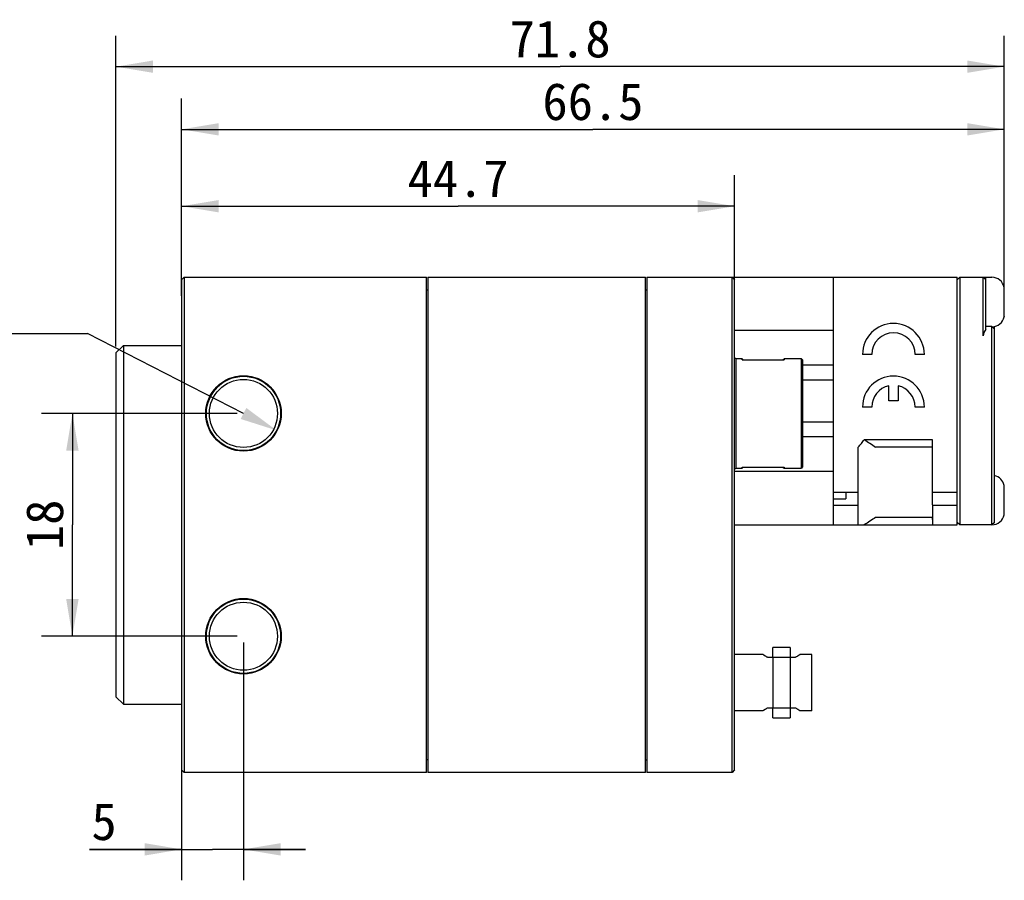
# Model space of a CAD drawing. Header units: millimetres. Extents: x 88 to 331, y 156 to 226.
# Tile 2 of 4: x 179 to 258, y 156 to 226. Entities that reach past the tile are written whole.
import ezdxf
from ezdxf.enums import TextEntityAlignment as Align

# ---------------------------------------------------------------- set-up
doc = ezdxf.new("R2010")
doc.units = ezdxf.units.MM
doc.header["$LTSCALE"] = 23.1
doc.layers.get('0').update_dxf_attribs({"linetype": 'CONTINUOUS'})
for name, color, linetype in [('00_COMPONENTS', 7, 'CONTINUOUS'), ('03_ALL_AXES', 7, 'CONTINUOUS'), ('20_ALL_FEATURES', 7, 'CONTINUOUS'), ('51__DRAFT_DIMS', 7, 'CONTINUOUS')]:
    doc.layers.add(name, color=color, linetype=linetype)
doc.styles.get("Standard").update_dxf_attribs({"font": 'simfang.ttf'})
doc.dimstyles.new('DIMSTYLE_1', dxfattribs={"dimtxt": 3, "dimasz": 3, "dimexe": 2.5, "dimexo": 0.5, "dimgap": 0.75, "dimtad": 1, "dimdsep": 46, "dimtxsty": 'STANDARD', "dimblk": '_FILLED', "dimblk1": '_FILLED', "dimblk2": '_FILLED', "dimcen": 0.09, "dimclrt": 3, "dimazin": 2, "dimtp": 0.3, "dimtm": 0.3, "dimtfac": 1, "dimtofl": 0, "dimtmove": 0, "dimatfit": 3, "dimldrblk": '_FILLED', "dimfxl": 1, "dimtolj": 1, "dimarcsym": 0})
doc.dimstyles.new('DIMSTYLE_2', dxfattribs={"dimtxt": 3, "dimasz": 3, "dimexe": 2.5, "dimexo": 0.5, "dimgap": 0.75, "dimtad": 1, "dimdec": 1, "dimdsep": 46, "dimtxsty": 'STANDARD', "dimblk": '_FILLED', "dimblk1": '_FILLED', "dimblk2": '_FILLED', "dimcen": 0.09, "dimclrt": 3, "dimazin": 2, "dimtp": 0.3, "dimtm": 0.3, "dimtfac": 1, "dimtdec": 1, "dimtofl": 0, "dimtmove": 0, "dimatfit": 3, "dimldrblk": '_FILLED', "dimfxl": 1, "dimtolj": 1, "dimarcsym": 0})
doc.dimstyles.new('DIMSTYLE_4', dxfattribs={"dimtxt": 3, "dimasz": 3, "dimexe": 2.5, "dimexo": 0.5, "dimgap": 0.75, "dimtad": 1, "dimdsep": 46, "dimtxsty": 'STANDARD', "dimblk": '_FILLED', "dimblk1": '_FILLED', "dimblk2": '_FILLED', "dimcen": 0.09, "dimclrt": 3, "dimazin": 2, "dimtp": 0.2, "dimtm": 0.2, "dimtfac": 1, "dimtofl": 0, "dimtmove": 0, "dimatfit": 3, "dimldrblk": '_FILLED', "dimfxl": 1, "dimtolj": 1, "dimarcsym": 0})
doc.dimstyles.new('DIMSTYLE_5', dxfattribs={"dimtxt": 3, "dimasz": 3, "dimexe": 2.5, "dimexo": 0.5, "dimgap": 0.75, "dimtad": 1, "dimdsep": 46, "dimtxsty": 'STANDARD', "dimblk": '_FILLED', "dimblk1": '_FILLED', "dimblk2": '_FILLED', "dimcen": 0.09, "dimclrt": 3, "dimazin": 2, "dimtp": 0.1, "dimtm": 0.1, "dimtfac": 1, "dimtofl": 0, "dimtmove": 0, "dimatfit": 3, "dimldrblk": '_FILLED', "dimfxl": 1, "dimtolj": 1, "dimarcsym": 0})

# ---------------------------------------------------------------- blocks, each defined once
blk = doc.blocks.new('_FILLED')
at = {"color": 0, "linetype": 'ByBlock'}
blk.add_solid([(0, 0), (-1, 0.167), (-1, -0.167)], dxfattribs=at)
blk = doc.blocks.new('*D3')
at = {"layer": '51__DRAFT_DIMS', "color": 4}
for p, q in [((186.421, 199.45), (186.421, 224.571)), ((258.231, 204.518), (258.231, 224.571)), ((186.421, 222.071), (222.326, 222.071)), ((258.231, 222.071), (222.326, 222.071))]:
    blk.add_line(p, q, dxfattribs=at)
at = {"layer": '51__DRAFT_DIMS', "color": 4, "xscale": 3, "yscale": 3, "zscale": 3, "rotation": 180}
blk.add_blockref('_FILLED', (186.421, 222.071), dxfattribs=at)
at = {"layer": '51__DRAFT_DIMS', "color": 4, "xscale": 3, "yscale": 3, "zscale": 3}
blk.add_blockref('_FILLED', (258.231, 222.071), dxfattribs=at)
at = {"layer": '51__DRAFT_DIMS', "color": 3}
blk.add_text('71.8', height=3, dxfattribs=at).set_placement((222.326, 222.821), align=Align.CENTER)
blk = doc.blocks.new('*D4')
at = {"layer": '51__DRAFT_DIMS', "color": 4}
for p, q in [((191.731, 204.6), (191.731, 219.507)), ((258.231, 204.1), (258.231, 219.507)), ((191.731, 217.007), (224.981, 217.007)), ((258.231, 217.007), (224.981, 217.007))]:
    blk.add_line(p, q, dxfattribs=at)
at = {"layer": '51__DRAFT_DIMS', "color": 4, "xscale": 3, "yscale": 3, "zscale": 3, "rotation": 180}
blk.add_blockref('_FILLED', (191.731, 217.007), dxfattribs=at)
at = {"layer": '51__DRAFT_DIMS', "color": 4, "xscale": 3, "yscale": 3, "zscale": 3}
blk.add_blockref('_FILLED', (258.231, 217.007), dxfattribs=at)
at = {"layer": '51__DRAFT_DIMS', "color": 3}
blk.add_text('66.5', height=3, dxfattribs=at).set_placement((224.981, 217.757), align=Align.CENTER)
blk = doc.blocks.new('*D5')
at = {"layer": '51__DRAFT_DIMS', "color": 4}
for p, q in [((191.731, 203.55), (191.731, 213.294)), ((236.431, 203.55), (236.431, 213.294)), ((191.731, 210.794), (214.081, 210.794)), ((236.431, 210.794), (214.081, 210.794))]:
    blk.add_line(p, q, dxfattribs=at)
at = {"layer": '51__DRAFT_DIMS', "color": 4, "xscale": 3, "yscale": 3, "zscale": 3, "rotation": 180}
blk.add_blockref('_FILLED', (191.731, 210.794), dxfattribs=at)
at = {"layer": '51__DRAFT_DIMS', "color": 4, "xscale": 3, "yscale": 3, "zscale": 3}
blk.add_blockref('_FILLED', (236.431, 210.794), dxfattribs=at)
at = {"layer": '51__DRAFT_DIMS', "color": 3}
blk.add_text('44.7', height=3, dxfattribs=at).set_placement((214.081, 211.544), align=Align.CENTER)
blk = doc.blocks.new('*D7')
at = {"layer": '51__DRAFT_DIMS', "color": 4}
for p, q in [((196.231, 194.05), (180.402, 194.05)), ((182.902, 194.05), (182.902, 185.05)), ((182.902, 176.05), (182.902, 185.05)), ((196.231, 176.05), (180.402, 176.05))]:
    blk.add_line(p, q, dxfattribs=at)
at = {"layer": '51__DRAFT_DIMS', "color": 4, "xscale": 3, "yscale": 3, "zscale": 3}
for p, rotation in [((182.902, 194.05), 90), ((182.902, 176.05), 270)]:
    blk.add_blockref('_FILLED', p, dxfattribs=dict(at, rotation=rotation))
at = {"layer": '51__DRAFT_DIMS', "color": 3}
blk.add_text('18', height=3, rotation=90, dxfattribs=at).set_placement((182.152, 185.05), align=Align.CENTER)
blk = doc.blocks.new('*D8')
at = {"layer": '51__DRAFT_DIMS', "color": 4}
for p, q in [((196.731, 175.55), (196.731, 156.327)), ((191.731, 166.55), (191.731, 156.327)), ((191.731, 158.827), (184.278, 158.827)), ((184.278, 158.827), (194.231, 158.827)), ((201.731, 158.827), (194.231, 158.827)), ((196.731, 158.827), (201.731, 158.827))]:
    blk.add_line(p, q, dxfattribs=at)
at = {"layer": '51__DRAFT_DIMS', "color": 4, "xscale": 3, "yscale": 3, "zscale": 3}
blk.add_blockref('_FILLED', (191.731, 158.827), dxfattribs=at)
at = {"layer": '51__DRAFT_DIMS', "color": 4, "xscale": 3, "yscale": 3, "zscale": 3, "rotation": 180}
blk.add_blockref('_FILLED', (196.731, 158.827), dxfattribs=at)
at = {"layer": '51__DRAFT_DIMS', "color": 3}
blk.add_text('5', height=3, dxfattribs=at).set_placement((186.481, 159.577), align=Align.RIGHT)

msp = doc.modelspace()

# ---------------------------------------------------------------- linework, layer by layer
at = {"layer": '00_COMPONENTS', "color": 7}
for p, q in [((236.431, 198.575), (236.531, 198.475)), ((237.031, 198.475), (236.531, 198.475)), ((236.531, 198.475), (236.531, 189.625)), ((237.031, 198.383), (237.031, 198.475)), ((237.123, 198.383), (237.031, 198.475)), ((237.031, 198.383), (240.431, 198.383)), ((240.34, 198.383), (240.431, 198.475)), ((241.831, 198.475), (240.431, 198.475)), ((240.431, 198.475), (240.431, 198.383)), ((241.831, 189.625), (241.831, 198.475)), ((241.831, 198.475), (241.931, 198.375)), ((241.931, 198.375), (241.931, 189.725)), ((236.531, 189.625), (236.431, 189.525)), ((236.531, 189.625), (237.031, 189.625)), ((237.031, 189.716), (240.431, 189.716)), ((237.123, 189.716), (237.031, 189.625)), ((237.031, 189.625), (237.031, 189.716)), ((240.34, 189.716), (240.431, 189.625)), ((240.431, 189.716), (240.431, 189.625)), ((240.431, 189.625), (241.831, 189.625)), ((241.931, 189.725), (241.831, 189.625))]:
    msp.add_line(p, q, dxfattribs=at)
at = {"layer": '03_ALL_AXES', "color": 7}
for p, q in [((229.231, 204.05), (229.331, 204.05)), ((229.231, 166.05), (229.331, 166.05))]:
    msp.add_line(p, q, dxfattribs=at)
at = {"layer": '20_ALL_FEATURES', "color": 7}
for p, q in [((191.731, 204.85), (191.931, 205.05)), ((191.731, 204.85), (191.731, 165.25)), ((191.931, 205.05), (191.931, 165.05)), ((191.931, 205.05), (211.531, 205.05)), ((211.531, 165.05), (211.531, 205.05)), ((211.631, 205.05), (211.631, 165.05)), ((211.631, 205.05), (229.231, 205.05)), ((229.231, 165.05), (229.231, 205.05)), ((229.331, 205.05), (229.331, 165.05)), ((229.331, 205.05), (254.431, 205.05)), ((236.231, 165.05), (236.231, 205.05)), ((236.231, 205.05), (236.431, 204.85)), ((236.431, 165.25), (236.431, 204.85)), ((244.431, 185.05), (244.431, 205.05)), ((254.431, 204.85), (254.631, 205.05)), ((254.431, 185.05), (254.431, 205.05)), ((254.631, 205.05), (257.231, 205.05)), ((254.631, 205.05), (254.631, 185.05)), ((256.531, 200.323), (256.531, 205.05)), ((256.531, 205.05), (256.731, 204.85)), ((256.731, 200.832), (256.731, 205.05)), ((211.531, 204.05), (211.631, 204.05)), ((258.214, 204.233), (258.21, 204.229)), ((258.231, 203.3), (258.231, 204.018)), ((258.231, 203.3), (258.21, 203.3)), ((258.21, 202.8), (258.231, 202.8)), ((258.231, 202.082), (258.231, 202.8)), ((258.21, 201.871), (258.214, 201.867)), ((244.431, 200.75), (236.431, 200.75)), ((257.231, 201.073), (256.731, 201.073)), ((257.231, 185.05), (257.231, 201.073)), ((257.431, 200.873), (257.231, 201.073)), ((257.431, 185.25), (257.431, 201.07)), ((187.021, 199.55), (186.421, 198.95)), ((187.021, 199.55), (187.021, 170.55)), ((187.021, 199.55), (191.731, 199.55)), ((186.421, 198.95), (186.421, 171.15)), ((247.521, 198.82), (246.771, 198.82)), ((251.771, 198.82), (251.021, 198.82)), ((244.431, 197.95), (241.931, 197.95)), ((244.431, 196.75), (241.931, 196.75)), ((248.896, 195.069), (248.896, 196.279)), ((249.646, 196.279), (249.646, 195.069)), ((249.646, 195.069), (248.896, 195.069)), ((247.521, 194.57), (246.771, 194.57)), ((251.771, 194.57), (251.021, 194.57)), ((244.431, 193.35), (241.931, 193.35)), ((244.431, 192.15), (241.931, 192.15)), ((252.431, 191.93), (246.912, 191.93)), ((252.431, 186.657), (252.431, 191.93)), ((246.431, 186.657), (246.431, 191.329)), ((252.423, 191.33), (247.818, 191.33)), ((244.431, 189.35), (236.431, 189.35)), ((258.214, 188.233), (258.21, 188.229)), ((258.231, 187.3), (258.231, 188.018)), ((246.431, 187.65), (244.431, 187.65)), ((244.431, 187.325), (244.458, 187.325)), ((244.431, 187.317), (244.458, 187.325)), ((244.431, 187.148), (245.431, 187.148)), ((245.431, 187.65), (245.431, 187.148)), ((254.431, 187.65), (252.431, 187.65)), ((258.231, 187.3), (258.21, 187.3)), ((244.431, 186.65), (246.431, 186.65)), ((246.431, 185.05), (246.431, 186.65)), ((252.431, 186.65), (254.431, 186.65)), ((252.431, 186.65), (252.431, 185.05)), ((258.21, 186.8), (258.231, 186.8)), ((258.231, 186.082), (258.231, 186.8)), ((252.423, 185.65), (247.818, 185.65)), ((258.21, 185.871), (258.214, 185.867)), ((236.431, 185.05), (254.431, 185.05)), ((254.631, 185.05), (254.431, 185.25)), ((257.231, 185.05), (254.631, 185.05)), ((257.431, 185.25), (257.231, 185.05)), ((240.931, 175.15), (239.531, 175.15)), ((239.531, 174.35), (239.531, 175.15)), ((240.931, 175.15), (240.931, 174.35)), ((238.731, 174.575), (236.431, 174.575)), ((239.101, 174.35), (241.361, 174.35)), ((239.552, 170.25), (239.552, 174.35)), ((240.911, 174.35), (240.911, 170.25)), ((241.73, 174.574), (241.731, 174.575)), ((241.73, 174.574), (241.731, 174.575)), ((242.681, 174.575), (241.731, 174.575)), ((242.681, 170.025), (242.681, 174.575)), ((187.021, 170.55), (186.421, 171.15)), ((187.021, 170.55), (191.731, 170.55)), ((238.731, 170.025), (236.431, 170.025)), ((239.101, 170.25), (241.361, 170.25)), ((239.531, 169.45), (239.531, 170.25)), ((240.931, 170.25), (240.931, 169.45)), ((242.681, 170.025), (241.731, 170.025)), ((239.531, 169.45), (240.931, 169.45)), ((211.631, 166.05), (211.531, 166.05)), ((191.931, 165.05), (191.731, 165.25)), ((211.531, 165.05), (191.931, 165.05)), ((229.231, 165.05), (211.631, 165.05)), ((236.231, 165.05), (229.331, 165.05)), ((236.431, 165.25), (236.231, 165.05))]:
    msp.add_line(p, q, dxfattribs=at)
for centre, radius in [((196.731, 194.05), 3.05), ((196.731, 194.05), 3), ((196.731, 194.05), 2.75), ((196.731, 176.05), 3.05), ((196.731, 176.05), 3), ((196.731, 176.05), 2.75)]:
    msp.add_circle(centre, radius, dxfattribs=at)
for centre, radius, start, end in [((257.231, 204.05), 1, 10.55105, 89.99907), ((257.18, 204.018), 1.052, 359.98563, 11.53408), ((251.008, 203.05), 7.207, 358.01204, 1.98796), ((257.231, 202.05), 1, 271.27325, 349.44895), ((257.18, 202.081), 1.052, 348.46592, 0.01437), ((249.271, 198.82), 2.5, 0, 180), ((249.271, 198.82), 1.75, 0, 180), ((249.271, 194.57), 2.5, 0, 180), ((249.271, 194.57), 1.75, 102.37363, 180), ((249.271, 194.57), 1.75, 0, 77.62637), ((250.887, 191.49), 1.544, 354.05845, 359.92187), ((257.231, 188.05), 1, 10.55105, 78.4628), ((257.18, 188.018), 1.052, 359.98563, 11.53408), ((251.008, 187.05), 7.207, 358.01204, 1.98796), ((257.231, 186.05), 1, 270.00093, 349.44895), ((257.18, 186.081), 1.052, 348.46592, 0.01437)]:
    msp.add_arc(centre, radius, start, end, dxfattribs=at)
msp.add_ellipse((257.281, 200.323), major_axis=(0.75, 0), ratio=1, start_param=2.394008, end_param=3.141593, dxfattribs=at)
for points, knots in [([(246.431, 191.329), (246.515, 191.427), (246.679, 191.623), (246.836, 191.827), (246.912, 191.93)], [0, 0, 0, 0, 0.500002, 1, 1, 1, 1]), ([(246.912, 191.93), (247.067, 191.834), (247.373, 191.64), (247.672, 191.435), (247.818, 191.33)], [0, 0, 0, 0, 0.503159, 1, 1, 1, 1]), ([(247.818, 185.65), (247.672, 185.545), (247.373, 185.34), (247.067, 185.145), (246.912, 185.05)], [0, 0, 0, 0, 0.496841, 1, 1, 1, 1]), ([(252.431, 185.492), (252.431, 185.532), (252.429, 185.584), (252.424, 185.637), (252.423, 185.65)], [0, 0, 0, 0, 0.749666, 1, 1, 1, 1]), ([(238.731, 174.575), (238.731, 174.575), (238.731, 174.575), (238.732, 174.574), (238.732, 174.574), (238.733, 174.573), (238.735, 174.572), (238.738, 174.57), (238.741, 174.568), (238.746, 174.565), (238.751, 174.562), (238.759, 174.556), (238.772, 174.548), (238.789, 174.537), (238.808, 174.525), (238.831, 174.51), (238.857, 174.494), (238.895, 174.47), (238.95, 174.437), (239.022, 174.394), (239.074, 174.365), (239.101, 174.35)], [0, 0, 0, 0, 0.000276, 0.0011, 0.002474, 0.004396, 0.009886, 0.017566, 0.027423, 0.039433, 0.053575, 0.069824, 0.108551, 0.155381, 0.210028, 0.2722, 0.341563, 0.417769, 0.589354, 0.784331, 1, 1, 1, 1]), ([(241.731, 174.575), (241.731, 174.575), (241.731, 174.574), (241.729, 174.574), (241.727, 174.572), (241.723, 174.569), (241.716, 174.565), (241.705, 174.558), (241.691, 174.548), (241.674, 174.537), (241.654, 174.525), (241.622, 174.504), (241.576, 174.475), (241.513, 174.437), (241.44, 174.394), (241.389, 174.365), (241.361, 174.35)], [0, 0, 0, 0, 0.001102, 0.004399, 0.00989, 0.01757, 0.039439, 0.069831, 0.108557, 0.155387, 0.210035, 0.272206, 0.417782, 0.589377, 0.784344, 1, 1, 1, 1]), ([(239.101, 170.25), (239.074, 170.235), (239.022, 170.206), (238.95, 170.163), (238.895, 170.13), (238.857, 170.105), (238.831, 170.089), (238.808, 170.075), (238.789, 170.062), (238.772, 170.051), (238.759, 170.043), (238.751, 170.038), (238.746, 170.034), (238.741, 170.031), (238.738, 170.029), (238.735, 170.027), (238.733, 170.026), (238.732, 170.025), (238.732, 170.025), (238.732, 170.025), (238.731, 170.025), (238.731, 170.025)], [0, 0, 0, 0, 0.21567, 0.410667, 0.582256, 0.658458, 0.727821, 0.789997, 0.844643, 0.891461, 0.930186, 0.94643, 0.960564, 0.972566, 0.98242, 0.990105, 0.995604, 0.997528, 0.998902, 0.999726, 1, 1, 1, 1]), ([(241.361, 170.25), (241.389, 170.235), (241.44, 170.206), (241.513, 170.163), (241.576, 170.124), (241.622, 170.095), (241.654, 170.075), (241.674, 170.062), (241.691, 170.051), (241.705, 170.042), (241.716, 170.035), (241.723, 170.03), (241.727, 170.027), (241.73, 170.026), (241.73, 170.025), (241.731, 170.025), (241.731, 170.025)], [0, 0, 0, 0, 0.215654, 0.410636, 0.582235, 0.727803, 0.789979, 0.844626, 0.891452, 0.930183, 0.960565, 0.982423, 0.990109, 0.995607, 0.998904, 1, 1, 1, 1])]:
    msp.add_open_spline(points, degree=3, knots=knots, dxfattribs=at)
at = {"layer": '51__DRAFT_DIMS', "color": 4}
for p in [(162.316, 200.512), (196.731, 194.05)]:
    msp.add_line(p, (184.111, 200.512), dxfattribs=at)
msp.add_arc((196.731, 194.05), 3, 90, 162.34788, dxfattribs=at)

# ---------------------------------------------------------------- block references
at = {"layer": '51__DRAFT_DIMS', "color": 4, "xscale": 3, "yscale": 3, "zscale": 3, "rotation": 332.8855552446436}
msp.add_blockref('_FILLED', (199.402, 192.682), dxfattribs=at)

# ---------------------------------------------------------------- dimensions: what is measured, and where the dimension line sits
at = {"layer": '51__DRAFT_DIMS', "color": 4}
for base, p1, p2, dimstyle, picture, middle in [((258.231, 222.071), (186.421, 198.95), (258.231, 204.018), 'DIMSTYLE_2', '*D3', (222.3, 222.071)), ((258.231, 217.007), (191.731, 204.1), (258.231, 203.6), 'DIMSTYLE_1', '*D4', (224.914, 217.007)), ((196.731, 158.827), (191.731, 167.05), (196.731, 176.05), 'DIMSTYLE_5', '*D8', (185.345, 158.827))]:
    dim = msp.add_linear_dim(base=base, p1=p1, p2=p2, dimstyle=dimstyle, dxfattribs=at)
    dim.commit()
    dim.dimension.update_dxf_attribs({"geometry": picture, "text_midpoint": middle, "dimtype": 160})
for base, p1, p2, angle, dimstyle, picture, middle in [((191.731, 210.794), (236.431, 203.05), (191.731, 203.05), 180, 'DIMSTYLE_1', '*D5', (213.996, 210.794)), ((182.902, 176.05), (196.731, 194.05), (196.731, 176.05), 270, 'DIMSTYLE_4', '*D7', (182.902, 185.146))]:
    dim = msp.add_linear_dim(base=base, p1=p1, p2=p2, angle=angle, dimstyle=dimstyle, dxfattribs=at)
    dim.commit()
    dim.dimension.update_dxf_attribs({"geometry": picture, "text_midpoint": middle, "dimtype": 160})

doc.saveas('drawing.dxf')
